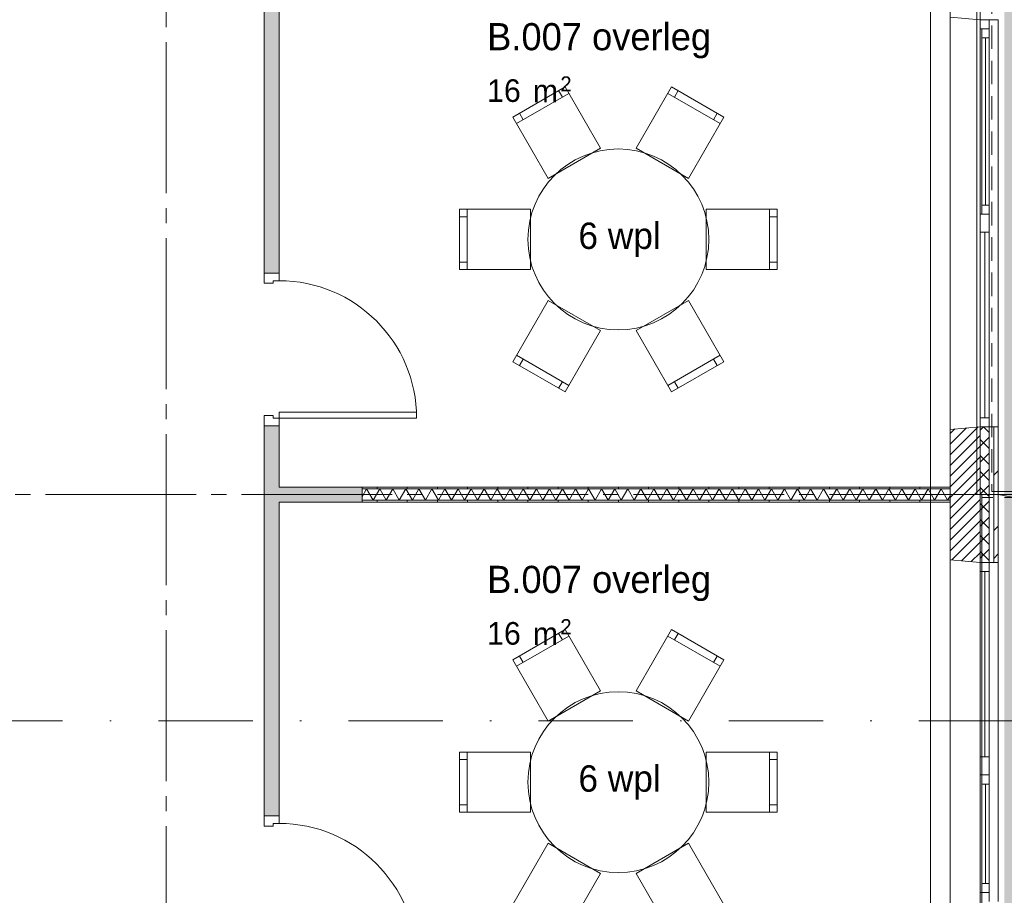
# Paper-space layout '19061B VOn 010b Plattegrond begane grond' of a CAD drawing. Header units: millimetres. Extents: x 10 to 1052, y 0 to 594.
# Tile 8 of 42: x 225 to 290, y 252 to 310. Entities that reach past the tile are written whole.
import ezdxf
from ezdxf.xclip import XClip

# ---------------------------------------------------------------- set-up
doc = ezdxf.new("R2010")
doc.units = ezdxf.units.MM
doc.header["$MEASUREMENT"] = 0
doc.header["$XCLIPFRAME"] = 0
for name, pattern in [('B0204', [13, 10, -1, 1, -1]), ('B0302', [12.51, 6.26, -3.125, 0, -3.125]), ('B0701', [2.3412, 1.56, -0.7812]), ('B0703', [4.687, 3.125, -1.562])]:
    doc.linetypes.add(name, pattern=pattern)
for name, color, linetype in [('21 Buitenwanden', 7, 'Continuous'), ('21 Buitenwanden Doorsnede-arcering', 7, 'Continuous'), ('21 Buitenwanden Laagscheidingslijnen', 7, 'Continuous'), ('21 Buitenwanden Ramen', 7, 'Continuous'), ('22 NC Binnenwanden', 7, 'Continuous'), ('22 NC Binnenwanden Deuren', 7, 'Continuous'), ('22 NC Binnenwanden Doorsnede-arcering', 7, 'Continuous'), ('23 Vloeren', 7, 'Continuous'), ('67 Radiatoren - lijn', 7, 'Continuous'), ('82 Interieur', 7, 'Continuous'), ('A Lijn doorsnede', 7, 'Continuous'), ('A Stramien', 7, 'Continuous'), ('New_22 NC Binnenwanden', 7, 'Continuous'), ('New_22 NC Binnenwanden Doorsnede-arcering', 7, 'Continuous'), ('New_22 NC Binnenwanden Laagscheidingslijnen', 7, 'Continuous'), ('New_23 Vloeren', 7, 'Continuous'), ('Z Ruimtebenaming', 7, 'Continuous'), ('Z Ruimtebenaming 2D arcering', 7, 'Continuous')]:
    doc.layers.add(name, color=color, linetype=linetype)
doc.styles.add('GENERATED_STYLE_2', font='txt')
doc.styles.add('GENERATED_STYLE_5', font='SkRg___.ttf')
pattern_1 = [(90, (162.7604, 134.7577), (-2, 0), [])]

# ---------------------------------------------------------------- blocks, each defined once
blk = doc.blocks.new('*X74')
at = {"layer": 'New_22 NC Binnenwanden Doorsnede-arcering', "color": 7, "linetype": 'Continuous', "lineweight": 0}
for p, q in [((247.76, 278.607), (248.064, 279.133)), ((248.497, 278.383), (248.064, 279.133)), ((248.497, 278.383), (248.93, 279.133)), ((249.363, 278.383), (248.93, 279.133)), ((249.363, 278.383), (249.796, 279.133)), ((250.229, 278.383), (249.796, 279.133)), ((250.229, 278.383), (250.662, 279.133)), ((251.095, 278.383), (250.662, 279.133)), ((251.095, 278.383), (251.528, 279.133)), ((251.961, 278.383), (251.528, 279.133)), ((251.961, 278.383), (252.394, 279.133)), ((252.827, 278.383), (252.394, 279.133)), ((252.827, 278.383), (253.26, 279.133)), ((253.693, 278.383), (253.26, 279.133)), ((253.693, 278.383), (254.126, 279.133)), ((254.559, 278.383), (254.126, 279.133)), ((254.559, 278.383), (254.992, 279.133)), ((255.425, 278.383), (254.992, 279.133)), ((255.425, 278.383), (255.858, 279.133)), ((256.291, 278.383), (255.858, 279.133)), ((256.291, 278.383), (256.724, 279.133)), ((257.157, 278.383), (256.724, 279.133)), ((257.157, 278.383), (257.59, 279.133)), ((258.023, 278.383), (257.59, 279.133)), ((258.023, 278.383), (258.456, 279.133)), ((258.889, 278.383), (258.456, 279.133)), ((258.889, 278.383), (259.322, 279.133)), ((259.755, 278.383), (259.322, 279.133)), ((259.755, 278.383), (260.188, 279.133)), ((260.621, 278.383), (260.188, 279.133)), ((260.621, 278.383), (261.054, 279.133)), ((261.487, 278.383), (261.054, 279.133)), ((261.487, 278.383), (261.92, 279.133)), ((262.353, 278.383), (261.92, 279.133)), ((262.353, 278.383), (262.786, 279.133)), ((263.219, 278.383), (262.786, 279.133)), ((263.219, 278.383), (263.652, 279.133)), ((264.085, 278.383), (263.652, 279.133)), ((264.085, 278.383), (264.518, 279.133)), ((264.951, 278.383), (264.518, 279.133)), ((264.951, 278.383), (265.384, 279.133)), ((265.817, 278.383), (265.384, 279.133)), ((265.817, 278.383), (266.25, 279.133)), ((266.683, 278.383), (266.25, 279.133)), ((266.683, 278.383), (267.116, 279.133)), ((267.549, 278.383), (267.116, 279.133)), ((267.549, 278.383), (267.982, 279.133)), ((268.415, 278.383), (267.982, 279.133)), ((268.415, 278.383), (268.848, 279.133)), ((269.281, 278.383), (268.848, 279.133)), ((269.281, 278.383), (269.715, 279.133)), ((270.148, 278.383), (269.715, 279.133)), ((270.148, 278.383), (270.581, 279.133)), ((271.014, 278.383), (270.581, 279.133)), ((271.014, 278.383), (271.447, 279.133)), ((271.88, 278.383), (271.447, 279.133)), ((271.88, 278.383), (272.313, 279.133)), ((272.746, 278.383), (272.313, 279.133)), ((272.746, 278.383), (273.179, 279.133)), ((273.612, 278.383), (273.179, 279.133)), ((273.612, 278.383), (274.045, 279.133)), ((274.478, 278.383), (274.045, 279.133)), ((274.478, 278.383), (274.911, 279.133)), ((275.344, 278.383), (274.911, 279.133)), ((275.344, 278.383), (275.777, 279.133)), ((276.21, 278.383), (275.777, 279.133)), ((276.21, 278.383), (276.643, 279.133)), ((277.076, 278.383), (276.643, 279.133)), ((277.076, 278.383), (277.509, 279.133)), ((277.942, 278.383), (277.509, 279.133)), ((277.942, 278.383), (278.375, 279.133)), ((278.808, 278.383), (278.375, 279.133)), ((278.808, 278.383), (279.241, 279.133)), ((279.674, 278.383), (279.241, 279.133)), ((279.674, 278.383), (280.107, 279.133)), ((280.54, 278.383), (280.107, 279.133)), ((280.54, 278.383), (280.973, 279.133)), ((281.406, 278.383), (280.973, 279.133)), ((281.406, 278.383), (281.839, 279.133)), ((282.272, 278.383), (281.839, 279.133)), ((282.272, 278.383), (282.705, 279.133)), ((283.138, 278.383), (282.705, 279.133)), ((283.138, 278.383), (283.571, 279.133)), ((284.004, 278.383), (283.571, 279.133)), ((284.004, 278.383), (284.437, 279.133)), ((284.87, 278.383), (284.437, 279.133)), ((284.87, 278.383), (285.303, 279.133)), ((285.736, 278.383), (285.303, 279.133)), ((285.736, 278.383), (286.169, 279.133)), ((286.602, 278.383), (286.169, 279.133)), ((286.602, 278.383), (286.76, 278.657))]:
    blk.add_line(p, q, dxfattribs=at)
blk = doc.blocks.new('Drawing_2_1', base_point=(162.76, 134.758))
at = {"layer": '21 Buitenwanden Doorsnede-arcering', "linetype": 'Continuous', "lineweight": 0, "true_color": 0x000000}
h = blk.add_hatch(dxfattribs=at)
h.set_pattern_fill('220_Gewapend_beton___pre_2B', color=18, style=0, pattern_type=2)
h.set_pattern_definition([(45, (162.76037, 134.7577), (-0.3535534, 0.3535534), [])])
h.paths.add_polyline_path([(288.76, 283.258), (286.76, 283.083), (286.76, 274.433), (288.76, 274.258)])
h = blk.add_hatch(dxfattribs=at)
h.set_pattern_fill('415_Isolatie_ruit_0001', color=18, style=0, pattern_type=2)
h.set_pattern_definition([(135, (162.7604, 134.7577), (0.53033, 0.53033), []), (225, (162.7604, 134.7577), (-0.53033, 0.53033), [])])
h.paths.add_polyline_path([(288.76, 274.258), (289.36, 274.258), (289.36, 283.258), (288.76, 283.258)])
h = blk.add_hatch(dxfattribs=at)
h.set_pattern_fill('160_Natuursteen_0001', color=18, style=0, pattern_type=2)
h.set_pattern_definition([(45, (162.7604, 134.7577), (-1.838478, 1.838478), []), (45, (161.8411, 135.677), (-1.838478, 1.838478), [1.95, -0.65, 0, -0.65])])
h.paths.add_polyline_path([(289.66, 283.258), (289.66, 274.258), (289.96, 274.258), (289.96, 283.258)])
at = {"layer": '22 NC Binnenwanden Doorsnede-arcering', "linetype": 'Continuous', "lineweight": 0, "true_color": 0x80e2d7}
for points in [[(242.26, 314.258), (241.26, 314.258), (241.26, 293.445), (242.26, 293.445)], [(241.26, 257.444), (242.26, 257.444), (242.26, 283.325), (241.26, 283.325)]]:
    blk.add_hatch(color=121, dxfattribs=at).paths.add_polyline_path(points)
at = {"layer": 'New_22 NC Binnenwanden Doorsnede-arcering', "linetype": 'Continuous', "lineweight": 0, "true_color": 0x80e2d7}
blk.add_hatch(color=121, dxfattribs=at).paths.add_polyline_path([(247.76, 279.258), (242.26, 279.258), (242.26, 278.258), (247.76, 278.258)])
at = {"layer": 'New_22 NC Binnenwanden Doorsnede-arcering', "linetype": 'Continuous', "lineweight": 0, "true_color": 0x000000}
h = blk.add_hatch(dxfattribs=at)
h.set_pattern_fill('930_Lijnen_vert_200_0001', color=18, style=0, pattern_type=2)
h.set_pattern_definition(pattern_1)
h.paths.add_polyline_path([(286.76, 279.258), (247.76, 279.258), (247.76, 279.133), (286.76, 279.133)])
h = blk.add_hatch(dxfattribs=at)
h.set_pattern_fill('930_Lijnen_vert_200_0001', color=18, style=0, pattern_type=2)
h.set_pattern_definition(pattern_1)
h.paths.add_polyline_path([(247.76, 278.258), (286.76, 278.258), (286.76, 278.383), (247.76, 278.383)])
at = {"layer": 'Z Ruimtebenaming 2D arcering', "linetype": 'Continuous', "lineweight": 0, "true_color": 0xffffff}
blk.add_hatch(color=7, dxfattribs=at).paths.add_polyline_path([(290.36, 356.758), (290.36, 242.711), (486.814, 242.711), (486.814, 340.158), (377.16, 340.158), (377.16, 356.758)])
at = {"layer": '21 Buitenwanden', "color": 3, "linetype": 'Continuous', "lineweight": 0}
for p, q in [((288.76, 310.258), (286.76, 310.433)), ((288.76, 283.258), (286.76, 283.083)), ((288.76, 274.258), (286.76, 274.433))]:
    blk.add_line(p, q, dxfattribs=at)
at = {"layer": '21 Buitenwanden', "color": 1, "linetype": 'Continuous', "lineweight": 0}
for p, q in [((289.36, 310.258), (288.76, 310.258)), ((289.36, 283.258), (288.76, 283.258)), ((289.36, 274.258), (288.76, 274.258))]:
    blk.add_line(p, q, dxfattribs=at)
at = {"layer": '21 Buitenwanden', "color": 9, "linetype": 'Continuous', "lineweight": 0}
for p, q in [((289.66, 310.258), (289.36, 310.258)), ((289.66, 283.258), (289.36, 283.258)), ((289.66, 274.258), (289.36, 274.258))]:
    blk.add_line(p, q, dxfattribs=at)
at = {"layer": '21 Buitenwanden', "color": 2, "linetype": 'Continuous', "lineweight": 0}
for p, q in [((289.96, 310.258), (289.66, 310.258)), ((289.96, 283.258), (289.66, 283.258)), ((289.96, 274.258), (289.66, 274.258))]:
    blk.add_line(p, q, dxfattribs=at)
at = {"layer": '21 Buitenwanden', "color": 3, "linetype": 'Continuous', "lineweight": 0, "flags": 128}
blk.add_lwpolyline([(286.76, 283.083), (286.76, 274.433)], dxfattribs=at)
at = {"layer": '21 Buitenwanden', "color": 2, "linetype": 'Continuous', "lineweight": 0, "flags": 128}
blk.add_lwpolyline([(289.96, 274.258), (289.96, 283.258)], dxfattribs=at)
at = {"layer": '21 Buitenwanden Laagscheidingslijnen', "color": 3, "linetype": 'Continuous', "lineweight": 0}
blk.add_line((288.76, 274.258), (288.76, 283.258), dxfattribs=at)
at = {"layer": '21 Buitenwanden Laagscheidingslijnen', "color": 1, "linetype": 'Continuous', "lineweight": 0}
blk.add_line((289.36, 274.258), (289.36, 283.258), dxfattribs=at)
at = {"layer": '21 Buitenwanden Laagscheidingslijnen', "color": 2, "linetype": 'Continuous', "lineweight": 0}
blk.add_line((289.66, 274.258), (289.66, 283.258), dxfattribs=at)
at = {"layer": '21 Buitenwanden Ramen', "color": 9, "linetype": 'Continuous', "lineweight": 0}
for p, q in [((286.76, 310.433), (286.76, 296.758)), ((289.66, 310.258), (289.36, 310.258)), ((289.96, 310.258), (289.96, 296.758)), ((288.76, 297.358), (288.76, 309.658)), ((289.36, 309.058), (289.36, 297.958)), ((286.76, 296.758), (286.76, 283.083)), ((289.96, 296.758), (289.96, 283.258)), ((289.66, 283.258), (289.36, 283.258)), ((286.76, 260.758), (286.76, 274.433)), ((289.66, 274.258), (289.36, 274.258)), ((289.96, 260.758), (289.96, 274.258)), ((286.76, 251.583), (286.76, 260.758)), ((289.96, 251.758), (289.96, 260.758)), ((288.76, 260.158), (288.76, 252.358)), ((289.36, 252.958), (289.36, 259.558))]:
    blk.add_line(p, q, dxfattribs=at)
at = {"layer": '21 Buitenwanden Ramen', "color": 3, "linetype": 'Continuous', "lineweight": 0}
for p, q in [((288.76, 310.258), (286.76, 310.433)), ((288.76, 283.258), (286.76, 283.083)), ((288.76, 274.258), (286.76, 274.433))]:
    blk.add_line(p, q, dxfattribs=at)
at = {"layer": '21 Buitenwanden Ramen', "color": 1, "linetype": 'Continuous', "lineweight": 0}
for p, q in [((288.76, 309.658), (288.76, 310.258)), ((289.36, 310.258), (288.76, 310.258)), ((289.36, 310.258), (288.76, 310.258)), ((289.36, 310.258), (289.36, 309.658)), ((288.86, 309.658), (288.76, 309.658)), ((289.36, 309.658), (288.86, 309.658)), ((288.86, 309.058), (288.86, 309.658)), ((288.86, 309.658), (289.36, 309.658)), ((289.36, 309.658), (289.36, 309.058)), ((289.36, 309.058), (288.86, 309.058)), ((288.86, 297.958), (288.86, 309.058)), ((289.11, 309.058), (289.11, 297.958)), ((289.36, 309.058), (289.36, 297.958)), ((288.86, 297.358), (288.86, 297.958)), ((288.86, 297.958), (289.36, 297.958)), ((289.36, 297.958), (289.36, 297.358)), ((288.76, 296.758), (288.76, 297.358)), ((288.76, 297.358), (288.86, 297.358)), ((288.86, 297.358), (289.36, 297.358)), ((289.36, 297.358), (288.86, 297.358)), ((289.36, 297.358), (289.36, 296.758)), ((288.76, 296.158), (288.76, 296.758)), ((289.36, 296.758), (289.36, 296.158)), ((289.36, 296.158), (288.76, 296.158)), ((288.76, 283.858), (288.76, 296.158)), ((289.06, 296.158), (289.06, 283.858)), ((289.36, 296.158), (289.36, 283.858)), ((288.76, 283.258), (288.76, 283.858)), ((288.76, 283.858), (289.36, 283.858)), ((289.36, 283.858), (289.36, 283.258)), ((289.36, 283.258), (288.76, 283.258)), ((289.36, 283.258), (288.76, 283.258)), ((288.76, 274.258), (288.76, 273.658)), ((289.36, 274.258), (288.76, 274.258)), ((289.36, 274.258), (288.76, 274.258)), ((288.76, 273.658), (289.36, 273.658)), ((288.76, 273.658), (288.76, 261.358)), ((289.06, 261.358), (289.06, 273.658)), ((289.36, 273.658), (289.36, 274.258)), ((289.36, 261.358), (289.36, 273.658)), ((289.36, 261.358), (288.76, 261.358)), ((288.76, 261.358), (288.76, 260.758)), ((289.36, 260.758), (289.36, 261.358)), ((288.76, 260.758), (288.76, 260.158)), ((289.36, 260.158), (289.36, 260.758)), ((288.76, 260.158), (288.86, 260.158)), ((288.86, 260.158), (289.36, 260.158)), ((288.86, 260.158), (288.86, 259.558)), ((289.36, 260.158), (288.86, 260.158)), ((289.36, 259.558), (289.36, 260.158)), ((288.86, 259.558), (289.36, 259.558)), ((288.86, 259.558), (288.86, 252.958)), ((289.11, 252.958), (289.11, 259.558)), ((289.36, 252.958), (289.36, 259.558)), ((289.36, 252.958), (288.86, 252.958)), ((288.86, 252.958), (288.86, 252.358)), ((289.36, 252.358), (289.36, 252.958)), ((288.86, 252.358), (288.76, 252.358)), ((288.76, 252.358), (288.76, 251.758)), ((289.36, 252.358), (288.86, 252.358)), ((288.86, 252.358), (289.36, 252.358)), ((289.36, 251.758), (289.36, 252.358))]:
    blk.add_line(p, q, dxfattribs=at)
at = {"layer": '21 Buitenwanden Ramen', "color": 2, "linetype": 'Continuous', "lineweight": 0}
for p, q in [((289.96, 310.258), (289.66, 310.258)), ((289.96, 283.258), (289.66, 283.258)), ((289.96, 274.258), (289.66, 274.258))]:
    blk.add_line(p, q, dxfattribs=at)
at = {"layer": '22 NC Binnenwanden', "color": 1, "linetype": 'Continuous', "lineweight": 0}
for p, q in [((242.26, 293.445), (241.26, 293.445)), ((242.26, 283.325), (241.26, 283.325)), ((242.26, 257.444), (241.26, 257.444))]:
    blk.add_line(p, q, dxfattribs=at)
at = {"layer": '22 NC Binnenwanden', "color": 1, "linetype": 'Continuous', "lineweight": 0, "flags": 128}
for points in [[(241.26, 314.258), (241.26, 293.445)], [(242.26, 293.445), (242.26, 314.258)], [(241.26, 283.325), (241.26, 257.444)], [(242.26, 279.258), (242.26, 283.325)], [(242.26, 257.444), (242.26, 278.258)]]:
    blk.add_lwpolyline(points, dxfattribs=at)
at = {"layer": '22 NC Binnenwanden Deuren', "color": 1, "linetype": 'Continuous', "lineweight": 0}
for p, q in [((242.26, 293.445), (241.26, 293.445)), ((241.26, 293.445), (241.26, 292.775)), ((242.26, 293.445), (241.26, 293.445)), ((242.26, 293.445), (241.26, 293.445)), ((242.26, 292.945), (242.26, 293.445)), ((241.26, 292.775), (241.86, 292.775)), ((241.86, 292.775), (241.86, 292.945)), ((241.86, 292.945), (242.26, 292.945)), ((242.26, 283.825), (242.26, 284.225)), ((242.26, 284.225), (251.38, 284.225)), ((251.38, 284.225), (251.38, 283.825)), ((241.86, 283.995), (241.26, 283.995)), ((241.26, 283.995), (241.26, 283.325)), ((241.86, 283.825), (241.86, 283.995)), ((242.26, 283.825), (241.86, 283.825)), ((242.26, 283.325), (242.26, 283.825)), ((251.38, 283.825), (242.26, 283.825)), ((241.26, 283.325), (242.26, 283.325)), ((242.26, 283.325), (241.26, 283.325)), ((242.26, 283.325), (241.26, 283.325)), ((242.26, 257.444), (241.26, 257.444)), ((241.26, 257.444), (241.26, 256.774)), ((242.26, 257.444), (241.26, 257.444)), ((242.26, 257.444), (241.26, 257.444)), ((242.26, 256.944), (242.26, 257.444)), ((241.26, 256.774), (241.86, 256.774)), ((241.86, 256.774), (241.86, 256.944)), ((241.86, 256.944), (242.26, 256.944))]:
    blk.add_line(p, q, dxfattribs=at)
for centre in [(242.26, 283.825), (242.26, 247.824)]:
    blk.add_arc(centre, 9.12, 0, 90, dxfattribs=at)
at = {"layer": '23 Vloeren', "color": 1, "linetype": 'Continuous', "lineweight": 0, "flags": 128}
blk.add_lwpolyline([(164.76, 474.758), (164.76, 136.758), (286.76, 136.758), (286.76, 356.208), (323.76, 356.208), (353.76, 356.208), (380.76, 356.208), (380.76, 341.758), (808.76, 341.758), (808.76, 465.758), (380.76, 465.758), (380.76, 453.258), (286.76, 453.258), (286.76, 474.758)], close=True, dxfattribs=at)
at = {"layer": '23 Vloeren', "color": 9, "linetype": 'B0703', "lineweight": 0, "flags": 128}
blk.add_lwpolyline([(289.96, 278.757), (486.91, 242.609)], dxfattribs=at)
at = {"layer": '67 Radiatoren - lijn', "color": 9, "linetype": 'Continuous', "lineweight": 0, "flags": 128}
blk.add_lwpolyline([(285.46, 313.908), (285.46, 138.058)], dxfattribs=at)
at = {"layer": '82 Interieur', "color": 1, "linetype": 'Continuous', "lineweight": 0}
for p, q in [((261.478, 305.367), (258.014, 303.367)), ((261.045, 305.117), (260.795, 305.55)), ((271.507, 303.367), (268.043, 305.367)), ((268.476, 305.117), (268.726, 305.55)), ((258.447, 303.617), (258.197, 304.05)), ((271.074, 303.617), (271.324, 304.05)), ((254.732, 297.182), (254.232, 297.182)), ((254.732, 297.682), (254.732, 293.682)), ((274.789, 293.682), (274.789, 297.682)), ((274.789, 297.182), (275.289, 297.182)), ((254.732, 294.182), (254.232, 294.182)), ((274.789, 294.182), (275.289, 294.182)), ((258.014, 287.997), (261.478, 285.997)), ((258.447, 287.747), (258.197, 287.314)), ((268.043, 285.997), (271.507, 287.997)), ((271.074, 287.747), (271.324, 287.314)), ((261.045, 286.247), (260.795, 285.814)), ((268.476, 286.247), (268.726, 285.814)), ((261.478, 269.367), (258.014, 267.367)), ((261.045, 269.117), (260.795, 269.55)), ((271.507, 267.367), (268.043, 269.367)), ((268.476, 269.117), (268.726, 269.55)), ((258.447, 267.617), (258.197, 268.05)), ((271.074, 267.617), (271.324, 268.05)), ((254.732, 261.682), (254.732, 257.682)), ((274.789, 257.682), (274.789, 261.682)), ((254.732, 261.182), (254.232, 261.182)), ((274.789, 261.182), (275.289, 261.182)), ((254.732, 258.182), (254.232, 258.182)), ((274.789, 258.182), (275.289, 258.182))]:
    blk.add_line(p, q, dxfattribs=at)
at = {"layer": '82 Interieur', "color": 1, "linetype": 'Continuous', "lineweight": 0, "flags": 128}
for points in [[(263.578, 301.73), (260.114, 299.73), (257.764, 303.8), (261.228, 305.8)], [(269.407, 299.73), (265.943, 301.73), (268.293, 305.8), (271.757, 303.8)], [(258.932, 297.682), (258.932, 293.682), (254.232, 293.682), (254.232, 297.682)], [(270.589, 293.682), (270.589, 297.682), (275.289, 297.682), (275.289, 293.682)], [(260.114, 291.635), (263.578, 289.635), (261.228, 285.564), (257.764, 287.564)], [(265.943, 289.635), (269.407, 291.635), (271.757, 287.564), (268.293, 285.564)], [(263.578, 265.73), (260.114, 263.73), (257.764, 267.8), (261.228, 269.8)], [(269.407, 263.73), (265.943, 265.73), (268.293, 269.8), (271.757, 267.8)], [(258.932, 261.682), (258.932, 257.682), (254.232, 257.682), (254.232, 261.682)], [(270.589, 257.682), (270.589, 261.682), (275.289, 261.682), (275.289, 257.682)], [(260.114, 255.635), (263.578, 253.635), (261.228, 249.564), (257.764, 251.564)], [(265.943, 253.635), (269.407, 255.635), (271.757, 251.564), (268.293, 249.564)]]:
    blk.add_lwpolyline(points, close=True, dxfattribs=at)
for points in [[(258.76, 295.682, -1), (270.76, 295.682, -1)], [(258.76, 259.682, -1), (270.76, 259.682, -1)]]:
    blk.add_lwpolyline(points, format="xyb", close=True, dxfattribs=at)
at = {"layer": 'A Lijn doorsnede', "color": 9, "linetype": 'B0302', "lineweight": 0}
blk.add_line((120.76, 263.749), (719.455, 263.749), dxfattribs=at)
at = {"layer": 'A Stramien', "color": 9, "linetype": 'B0204', "lineweight": 0}
for p, q in [((234.76, 516.758), (234.76, 94.758)), ((288.76, 516.758), (288.76, 94.758)), ((122.76, 278.758), (850.76, 278.758))]:
    blk.add_line(p, q, dxfattribs=at)
at = {"layer": 'New_22 NC Binnenwanden', "color": 1, "linetype": 'Continuous', "lineweight": 0, "flags": 128}
for points in [[(247.76, 279.258), (242.26, 279.258)], [(286.76, 279.258), (247.76, 279.258)], [(247.76, 279.258), (247.76, 278.258)], [(247.76, 278.258), (247.76, 279.258)], [(286.76, 278.258), (286.76, 279.258)], [(242.26, 278.258), (247.76, 278.258)], [(247.76, 278.258), (286.76, 278.258)]]:
    blk.add_lwpolyline(points, dxfattribs=at)
at = {"layer": 'New_22 NC Binnenwanden Laagscheidingslijnen', "color": 1, "linetype": 'Continuous', "lineweight": 0}
for p, q in [((286.76, 279.133), (247.76, 279.133)), ((247.76, 278.383), (286.76, 278.383))]:
    blk.add_line(p, q, dxfattribs=at)
at = {"layer": 'New_23 Vloeren', "color": 1, "linetype": 'Continuous', "lineweight": 0}
for p, q in [((288.527, 314.758), (288.527, 278.758)), ((288.527, 278.758), (486.76, 278.758))]:
    blk.add_line(p, q, dxfattribs=at)
at = {"layer": 'New_23 Vloeren', "color": 9, "linetype": 'B0701', "lineweight": 0}
for p, q in [((289.527, 314.558), (289.527, 278.958)), ((289.527, 278.958), (485.76, 278.958)), ((486.253, 278.558), (288.86, 278.558)), ((288.86, 278.558), (288.86, 242.958))]:
    blk.add_line(p, q, dxfattribs=at)
at = {"layer": 'New_23 Vloeren', "color": 9, "linetype": 'Continuous', "lineweight": 0}
for p, q in [((486.253, 278.758), (288.86, 278.758)), ((288.86, 278.758), (288.86, 242.758))]:
    blk.add_line(p, q, dxfattribs=at)
at = {"layer": 'New_23 Vloeren', "color": 9, "linetype": 'B0703', "lineweight": 0, "flags": 128}
blk.add_lwpolyline([(450.76, 339.758), (450.76, 311.398), (450.76, 278.758), (375.923, 278.758), (290.258, 278.758)], dxfattribs=at)
at = {"layer": 'Z Ruimtebenaming', "color": 4, "linetype": 'Continuous', "lineweight": 0}
blk.add_blockref('*X74', (0, 0), dxfattribs=at)
at = {"layer": '82 Interieur', "color": 9, "linetype": 'Continuous', "lineweight": 0, "char_height": 1.75, "attachment_point": 8, "style": 'GENERATED_STYLE_5'}
for insert in [(264.842, 294.523), (264.842, 258.523)]:
    blk.add_mtext('\\A1;{\\pqc;\\fSanuk-Regular|b0|i0|c0|p2;6\\fSanuk-Regular|b0|i0|c0|p2; wpl}', dxfattribs=dict(at, insert=insert))
at = {"layer": 'Z Ruimtebenaming', "color": 2, "linetype": 'Continuous', "lineweight": 0, "attachment_point": 1, "style": 'GENERATED_STYLE_2'}
for s, insert, char_height in [('\\A1;{\\pql;\\pt0;\\fUbuntu|b0|i0|c0|p34;B.007 overleg}', (256.057, 310.032), 1.8), ('\\A1;{\\pql;\\fUbuntu|b0|i0|c0|p34;16}', (256.057, 306.303), 1.5), ('\\A1;{\\pql;\\fUbuntu|b0|i0|c0|p34;2}', (260.915, 306.497), 1), ('\\A1;{\\pql;\\fUbuntu|b0|i0|c0|p34; m}', (258.53, 306.284), 1.5), ('\\A1;{\\pql;\\pt0;\\fUbuntu|b0|i0|c0|p34;B.007 overleg}', (256.057, 274.032), 1.8), ('\\A1;{\\pql;\\fUbuntu|b0|i0|c0|p34;2}', (260.915, 270.497), 1), ('\\A1;{\\pql;\\fUbuntu|b0|i0|c0|p34;16}', (256.057, 270.303), 1.5), ('\\A1;{\\pql;\\fUbuntu|b0|i0|c0|p34; m}', (258.53, 270.284), 1.5)]:
    blk.add_mtext(s, dxfattribs=dict(at, insert=insert, char_height=char_height))

psp = doc.layouts.new('19061B VOn 010b Plattegrond begane grond')

# ---------------------------------------------------------------- block references
at = {"color": 4, "linetype": 'Continuous', "lineweight": 0}
ref = psp.add_blockref('Drawing_2_1', (162.76, 134.758), dxfattribs=at)
XClip(ref).set_block_clipping_path([(63.602702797, 41.749456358), (869.5607390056, 554.9340651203)])

doc.saveas('drawing.dxf')
